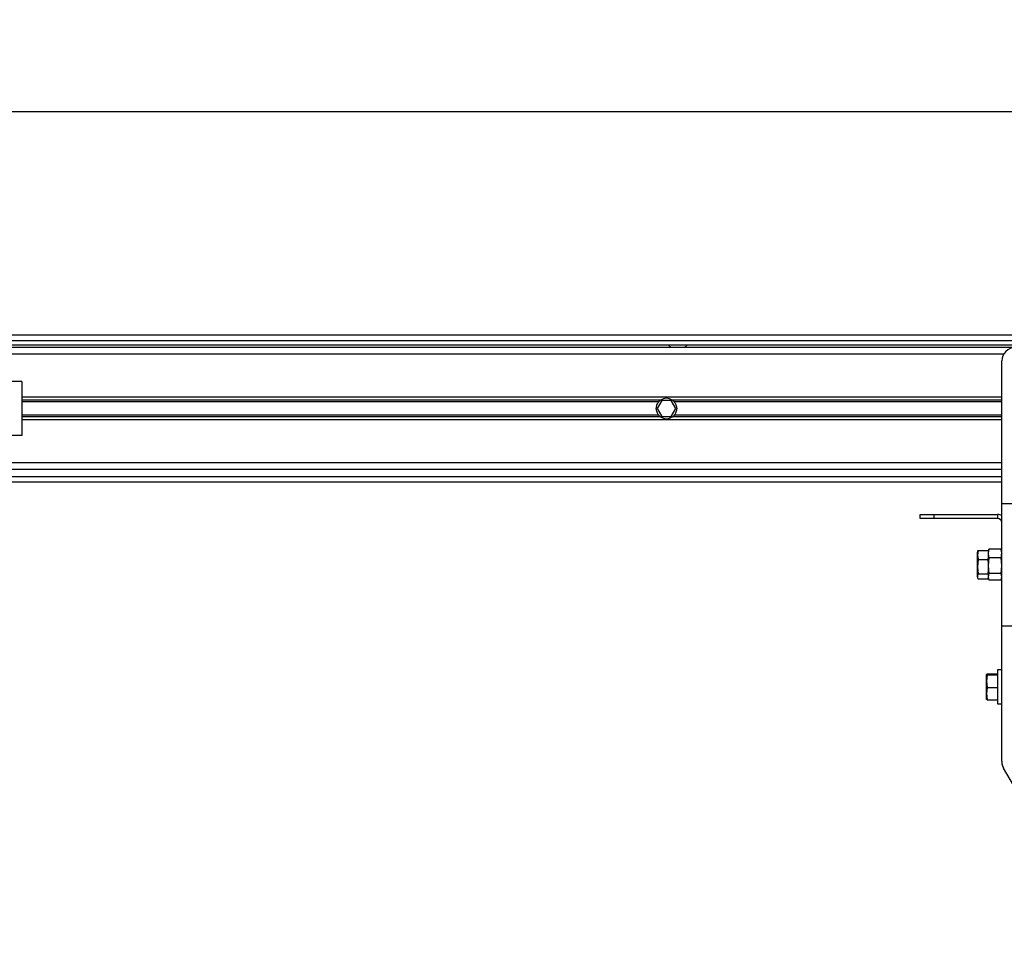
# Model space of a CAD drawing. Header units: millimetres. Extents: x 0 to 420, y 0 to 297.
# Tile 11 of 24: x 88 to 130, y 206 to 246. Entities that reach past the tile are written whole.
import ezdxf

# ---------------------------------------------------------------- set-up
doc = ezdxf.new("R2010")
doc.units = ezdxf.units.MM
doc.layers.add('QUOTE', color=174, linetype='Continuous')
doc.styles.add('SLDTEXTSTYLE3', font='TXT', dxfattribs={"width": 0.75})
doc.dimstyles.new('SLDDIMSTYLE0', dxfattribs={"dimtxt": 3, "dimasz": 3, "dimexe": 0, "dimexo": 0.0625, "dimgap": 0.75, "dimtad": 1, "dimlfac": 8.647318, "dimrnd": 1e-09, "dimzin": 12, "dimdsep": 46, "dimtxsty": 'SLDTEXTSTYLE3', "dimsah": 1, "dimcen": 0.09, "dimadec": 0, "dimazin": 3, "dimtfac": 1, "dimtdec": 3, "dimtofl": 0, "dimtmove": 0, "dimatfit": 3, "dimfxl": 0, "dimfrac": 2, "dimtolj": 1, "dimtzin": 12, "dimarcsym": 0})

# ---------------------------------------------------------------- blocks, each defined once
blk = doc.blocks.new('_D')
at = {"layer": 'QUOTE'}
for p, q in [((59.05, 231.249), (59.05, 243.884)), ((220.95, 231.249), (220.95, 243.884)), ((220.95, 241.884), (59.05, 241.884))]:
    blk.add_line(p, q, dxfattribs=at)
for points in [[(59.05, 241.884), (62.05, 241.384), (62.05, 242.384)], [(220.95, 241.884), (217.95, 242.384), (217.95, 241.384)]]:
    blk.add_solid(points, dxfattribs=at)
at = {"layer": 'QUOTE', "insert": (135.567, 245.751), "char_height": 3, "attachment_point": 1, "style": 'SLDTEXTSTYLE3'}
blk.add_mtext('1400', dxfattribs=at)

msp = doc.modelspace()

# ---------------------------------------------------------------- linework, layer by layer
at = {"color": 7, "linetype": 'Continuous', "lineweight": 25}
for p, q in [((220.95, 232.3716), (59.05, 232.3716)), ((62.2302, 232.1403), (217.7698, 232.1403)), ((62.4037, 231.9669), (217.5963, 231.9669)), ((115.4902, 231.9669), (115.6186, 231.8512)), ((116.1969, 231.8512), (116.3253, 231.9669)), ((130.286, 231.8512), (80.444, 231.8512)), ((129.7853, 231.5621), (80.444, 231.5621)), ((129.7078, 225.2018), (129.7078, 231.273)), ((87.9607, 230.4057), (82.7568, 230.4057)), ((87.9607, 230.4057), (87.9607, 228.0928)), ((129.7078, 229.7292), (87.9607, 229.7292)), ((115.1762, 229.6038), (87.9607, 229.6038)), ((115.1018, 229.5374), (87.9607, 229.5374)), ((115.2256, 229.5962), (115.0253, 229.2493)), ((115.6262, 229.5962), (115.2256, 229.5962)), ((115.8265, 229.2493), (115.6262, 229.5962)), ((129.7078, 229.6038), (115.6756, 229.6038)), ((129.7078, 229.5374), (115.75, 229.5374)), ((115.0253, 229.2493), (115.2256, 228.9023)), ((115.6262, 228.9023), (115.8265, 229.2493)), ((115.1018, 228.9611), (87.9607, 228.9611)), ((115.1762, 228.8947), (87.9607, 228.8947)), ((129.7078, 228.7694), (87.9607, 228.7694)), ((115.2256, 228.9023), (115.6262, 228.9023)), ((129.7078, 228.8947), (115.6756, 228.8947)), ((129.7078, 228.9611), (115.75, 228.9611)), ((87.9607, 228.0928), (82.7568, 228.0928)), ((129.7078, 226.9364), (80.444, 226.9364)), ((129.7078, 226.6473), (80.444, 226.6473)), ((59.05, 226.1269), (129.7078, 226.1269)), ((62.2302, 226.3582), (129.7078, 226.3582)), ((129.7078, 219.9978), (129.7078, 225.2018)), ((129.7078, 225.2018), (131.4424, 225.2018)), ((126.2385, 224.5657), (126.2385, 224.7392)), ((126.2385, 224.7392), (126.8167, 224.7392)), ((126.8167, 224.5657), (126.2385, 224.5657)), ((126.8167, 224.7392), (126.8167, 224.5657)), ((126.8167, 224.7392), (129.5343, 224.7392)), ((129.5343, 224.5657), (126.8167, 224.5657)), ((129.5343, 224.5657), (129.5343, 224.7392)), ((128.6971, 223.2071), (128.667, 223.0097)), ((128.6797, 223.1684), (128.667, 223.1335)), ((128.667, 223.0097), (128.667, 223.1335)), ((128.6971, 223.2071), (129.1296, 223.2071)), ((129.1533, 223.2433), (129.1296, 223.178)), ((129.1296, 223.1521), (129.1296, 223.0779)), ((129.1568, 223.242), (129.1621, 223.2657)), ((129.6752, 223.2657), (129.1621, 223.2657)), ((129.6752, 223.2657), (129.6805, 223.242)), ((129.7078, 223.178), (129.684, 223.2433)), ((128.667, 223.0097), (128.6971, 222.8123)), ((128.667, 222.5087), (128.667, 223.0097)), ((128.6971, 222.8123), (128.667, 222.5087)), ((128.6971, 222.8123), (129.1296, 222.8123)), ((129.1296, 223.0779), (129.1296, 222.8672)), ((129.1621, 222.8901), (129.1296, 222.5572)), ((129.1296, 222.8123), (129.1296, 222.8672)), ((129.1296, 222.7278), (129.1296, 222.8123)), ((129.1296, 222.7278), (129.1296, 222.5572)), ((129.6752, 222.8901), (129.1621, 222.8901)), ((129.7078, 222.5572), (129.6752, 222.8901)), ((128.667, 222.5087), (128.6971, 222.205)), ((128.667, 222.0988), (128.667, 222.5087)), ((129.1296, 222.5572), (129.1621, 222.2243)), ((129.1296, 222.5572), (129.1296, 222.2895)), ((129.6752, 222.2243), (129.7078, 222.5572)), ((128.667, 222.0661), (128.667, 222.0988)), ((128.667, 222.0661), (128.6797, 222.0312)), ((128.6971, 222.205), (129.1296, 222.205)), ((128.6971, 221.9926), (129.1296, 221.9926)), ((129.1296, 222.205), (129.1296, 222.2895)), ((129.1621, 222.2243), (129.1296, 222.0791)), ((129.1296, 222.1755), (129.1296, 222.205)), ((129.1296, 222.1755), (129.1296, 222.0791)), ((129.1296, 222.0791), (129.1621, 221.934)), ((129.1296, 222.0791), (129.1296, 222.0216)), ((129.1296, 222.0216), (129.1533, 221.9563)), ((129.1296, 221.9926), (129.1296, 222.0216)), ((129.6752, 222.2243), (129.1621, 222.2243)), ((129.6752, 221.934), (129.1621, 221.934)), ((129.7078, 222.0791), (129.6752, 222.2243)), ((129.6752, 221.934), (129.7078, 222.0791)), ((129.684, 221.9563), (129.7078, 222.0216)), ((129.7078, 214.2298), (129.7078, 219.9978)), ((129.7078, 219.9978), (131.4424, 219.9978)), ((129.7078, 218.1187), (129.5228, 218.1187)), ((129.5228, 218.1187), (129.5228, 216.8328)), ((129.0604, 217.9302), (129.0602, 217.9296)), ((129.0602, 217.6401), (129.0602, 217.929)), ((129.0902, 217.9141), (129.0602, 217.6401)), ((129.0902, 217.9439), (129.5228, 217.9439)), ((129.0902, 217.9141), (129.5228, 217.9141)), ((129.0602, 217.6401), (129.0902, 217.3661)), ((129.0602, 217.107), (129.0602, 217.6401)), ((129.0902, 217.3661), (129.0602, 217.107)), ((129.0902, 217.3661), (129.5228, 217.3661)), ((129.0602, 217.107), (129.0902, 216.8479)), ((129.0602, 216.8628), (129.0602, 217.107)), ((129.0902, 216.8479), (129.5228, 216.8479)), ((129.5228, 216.8328), (129.5228, 216.6731)), ((129.5228, 216.6731), (129.7078, 216.6731)), ((129.7078, 214.2298), (129.7078, 214.1678)), ((129.7078, 214.1678), (129.7111, 214.1678)), ((129.7572, 213.996), (129.7543, 213.9944)), ((129.7543, 213.9944), (129.7853, 213.9407)), ((134.2667, 206.1785), (129.7853, 213.9407))]:
    msp.add_line(p, q, dxfattribs=at)
for centre, radius, start, end in [((130.286, 231.273), 0.5782, 90, 180), ((115.4259, 229.2493), 0.4337, 54.84472, 125.15528), ((115.4259, 229.2493), 0.4337, 234.84472, 305.15528), ((129.5343, 224.3923), 0.3469, 60, 90), ((129.5343, 224.3923), 0.1735, 0, 90), ((130.286, 214.2298), 0.5782, 180, 210), ((130.0547, 214.1678), 0.3469, 180, 210)]:
    msp.add_arc(centre, radius, start, end, dxfattribs=at)
for points, knots in [([(115.1018, 228.9611), (115.0849, 228.9802), (115.0697, 229.0006), (115.0429, 229.0443), (115.0312, 229.0678), (115.0121, 229.1169), (115.0048, 229.1423), (114.9949, 229.1946), (114.9923, 229.2219), (114.9922, 229.2758), (114.9947, 229.3025), (115.0046, 229.3554), (115.012, 229.3812), (115.0309, 229.4302), (115.0426, 229.4538), (115.0696, 229.4978), (115.0849, 229.5183), (115.1018, 229.5374)], [0, 0, 0, 0, 0.125, 0.125, 0.25, 0.25, 0.375, 0.375, 0.5, 0.5, 0.625, 0.625, 0.75, 0.75, 0.875, 0.875, 1, 1, 1, 1]), ([(115.1018, 229.5374), (115.1127, 229.5497), (115.1252, 229.5622), (115.1506, 229.5848), (115.1639, 229.5952), (115.1762, 229.6038)], [0, 0, 0, 0, 0.5, 0.5, 1, 1, 1, 1]), ([(115.6756, 229.6038), (115.6879, 229.5951), (115.7011, 229.5848), (115.7266, 229.5622), (115.7391, 229.5497), (115.75, 229.5374)], [0, 0, 0, 0, 0.5, 0.5, 1, 1, 1, 1]), ([(115.75, 229.5374), (115.7669, 229.5184), (115.7821, 229.498), (115.8089, 229.4543), (115.8206, 229.4308), (115.8397, 229.3816), (115.847, 229.3563), (115.8569, 229.304), (115.8595, 229.2766), (115.8596, 229.2227), (115.8571, 229.196), (115.8472, 229.1432), (115.8398, 229.1173), (115.8209, 229.0684), (115.8092, 229.0448), (115.7822, 229.0007), (115.767, 228.9802), (115.75, 228.9611)], [0, 0, 0, 0, 0.125, 0.125, 0.25, 0.25, 0.375, 0.375, 0.5, 0.5, 0.625, 0.625, 0.75, 0.75, 0.875, 0.875, 1, 1, 1, 1]), ([(115.1762, 228.8947), (115.1639, 228.9034), (115.1507, 228.9137), (115.1252, 228.9364), (115.1127, 228.9489), (115.1018, 228.9611)], [0, 0, 0, 0, 0.5, 0.5, 1, 1, 1, 1]), ([(115.75, 228.9611), (115.7391, 228.9489), (115.7266, 228.9363), (115.7012, 228.9138), (115.6879, 228.9034), (115.6756, 228.8947)], [0, 0, 0, 0, 0.5, 0.5, 1, 1, 1, 1]), ([(128.6823, 223.1671), (128.6834, 223.1732), (128.6857, 223.1866), (128.693, 223.1998), (128.6971, 223.2071)], [0, 0, 0, 0, 0.4538007, 1, 1, 1, 1]), ([(129.1621, 223.2657), (129.1577, 223.2513), (129.1383, 223.1893), (129.1334, 223.1264), (129.1296, 223.0779)], [0, 0, 0, 0, 0.2308557, 1, 1, 1, 1]), ([(129.7078, 223.0779), (129.704, 223.1264), (129.6991, 223.1893), (129.6797, 223.2513), (129.6752, 223.2657)], [0, 0, 0, 0, 0.7691443, 1, 1, 1, 1]), ([(129.1296, 223.0779), (129.1354, 223.0174), (129.1414, 222.9545), (129.1613, 222.8926), (129.1621, 222.8901)], [0, 0, 0, 0, 0.9603374, 1, 1, 1, 1]), ([(129.6752, 222.8901), (129.676, 222.8926), (129.6959, 222.9545), (129.702, 223.0174), (129.7078, 223.0779)], [0, 0, 0, 0, 0.0396626, 1, 1, 1, 1]), ([(128.6971, 222.205), (128.6934, 222.1978), (128.6754, 222.1627), (128.6707, 222.1271), (128.667, 222.0988)], [0, 0, 0, 0, 0.2061857, 1, 1, 1, 1]), ([(128.667, 222.0988), (128.6722, 222.0651), (128.6777, 222.0294), (128.6961, 221.9944), (128.6971, 221.9926)], [0, 0, 0, 0, 0.9470257, 1, 1, 1, 1]), ([(129.0902, 217.9439), (129.0865, 217.9429), (129.0686, 217.938), (129.0639, 217.933), (129.0602, 217.929)], [0, 0, 0, 0, 0.2061857, 1, 1, 1, 1]), ([(129.0602, 217.929), (129.0654, 217.9243), (129.0709, 217.9193), (129.0893, 217.9144), (129.0902, 217.9141)], [0, 0, 0, 0, 0.9470257, 1, 1, 1, 1]), ([(129.0902, 216.8479), (129.0893, 216.8482), (129.0709, 216.8531), (129.0654, 216.858), (129.0602, 216.8628)], [0, 0, 0, 0, 0.0529743, 1, 1, 1, 1])]:
    msp.add_open_spline(points, degree=3, knots=knots, dxfattribs=at)

# ---------------------------------------------------------------- dimensions: what is measured, and where the dimension line sits
at = {"layer": 'QUOTE'}
dim = msp.add_linear_dim(base=(59.05, 241.8842), p1=(220.95, 229.2493), p2=(59.05, 229.2493), dimstyle='SLDDIMSTYLE0', dxfattribs=at)
dim.commit()
dim.dimension.update_dxf_attribs({"geometry": '_D', "text_midpoint": (140, 241.8842), "dimtype": 160})

doc.saveas('drawing.dxf')
